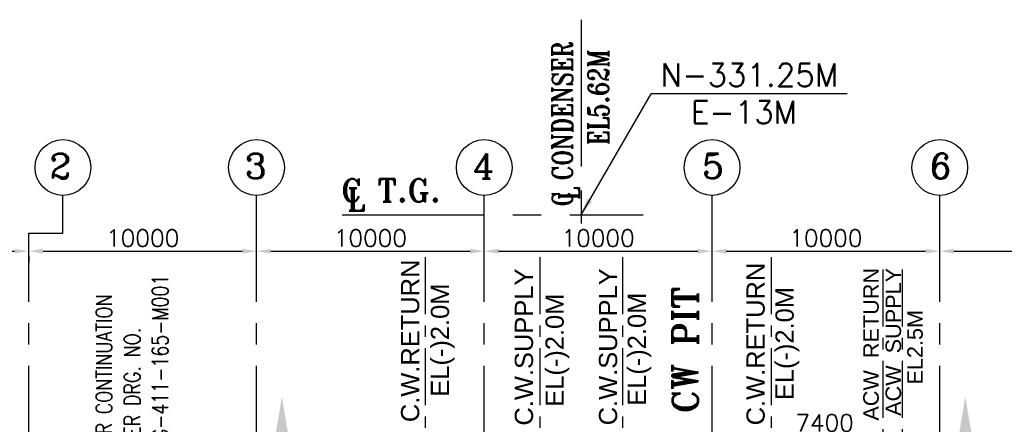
# Model space of a CAD drawing. Header units: inches. Extents: x -341304 to 31571016, y -692717 to 2132253.
# Tile 132 of 256: x 439809 to 483044, y -255178 to -237420. Entities that reach past the tile are written whole.
import ezdxf
from ezdxf.enums import TextEntityAlignment as Align

# ---------------------------------------------------------------- set-up
doc = ezdxf.new("R2010")
doc.units = ezdxf.units.IN
doc.header["$MEASUREMENT"] = 0
doc.linetypes.add('CENTER', pattern=[2, 1.25, -0.25, 0.25, -0.25])
doc.linetypes.add('CENTER2', pattern=[1.125, 0.75, -0.125, 0.125, -0.125])
for name, color, linetype in [('0-CL', 8, 'CENTER'), ('CANAL', 4, 'Continuous'), ('GRID', 2, 'CENTER2'), ('text', 3, 'Continuous')]:
    doc.layers.add(name, color=color, linetype=linetype)
doc.styles.add('ROMANC', font='ROMANC.SHX')
doc.styles.add('ROMANS', font='romans')
doc.styles.add('ROMANT', font='romant', dxfattribs={"height": 5})
doc.styles.get("Standard").update_dxf_attribs({"font": 'arial.ttf'})
doc.dimstyles.new('User600', dxfattribs={"dimscale": 500, "dimtxt": 1.5, "dimasz": 1.25, "dimexe": 1, "dimexo": 1, "dimgap": 0.4, "dimtad": 1, "dimdec": 0, "dimzin": 0, "dimdsep": 46, "dimtxsty": 'ROMANS', "dimcen": 1, "dimclrd": 8, "dimclre": 8, "dimclrt": 3, "dimadec": 0, "dimazin": 0, "dimtfac": 1, "dimtdec": 0, "dimtix": 1, "dimtofl": 0, "dimtmove": 0, "dimatfit": 3, "dimfxl": 1, "dimtolj": 1, "dimtzin": 0, "dimarcsym": 0})
doc.dimstyles.new('User600Big', dxfattribs={"dimscale": 600, "dimtxt": 2.75, "dimasz": 1.25, "dimexe": 1, "dimexo": 1, "dimgap": 1.2, "dimtad": 1, "dimdec": 0, "dimzin": 0, "dimdsep": 46, "dimtxsty": 'ROMANS', "dimcen": 1, "dimclrd": 8, "dimclre": 8, "dimclrt": 3, "dimadec": 0, "dimazin": 0, "dimtfac": 1, "dimtdec": 0, "dimtix": 1, "dimtofl": 0, "dimtmove": 0, "dimatfit": 3, "dimfxl": 1, "dimtolj": 1, "dimtzin": 0, "dimarcsym": 0})

# ---------------------------------------------------------------- blocks, each defined once
blk = doc.blocks.new('*D153')
at = {"color": 8, "lineweight": -2, "transparency": 16777216}
for p, q in [((438406, -258984), (438406, -254566)), ((440086, -258984), (438406, -258984)), ((438406, -261074), (438406, -259609)), ((439959, -261699), (438406, -261699))]:
    blk.add_line(p, q, dxfattribs=at)
at = {"color": 8, "transparency": 16777216}
for points in [[(438302, -259609), (438510, -259609), (438406, -258984)], [(438302, -261074), (438510, -261074), (438406, -261699)]]:
    blk.add_solid(points, dxfattribs=at)
at = {"layer": 'Defpoints', "color": 0, "transparency": 16777216}
for p in [(438406, -258984), (440086, -258984), (439959, -261699)]:
    blk.add_point(p, dxfattribs=at)
at = {"color": 3, "transparency": 16777216, "insert": (437831, -256087), "char_height": 750, "attachment_point": 5, "rotation": 90, "style": 'ROMANS'}
blk.add_mtext('\\A1;2716', dxfattribs=at)
blk = doc.blocks.new('*D180')
at = {"color": 8, "lineweight": -2, "transparency": 16777216}
for p, q in [((428834, -247579), (439584, -247579)), ((428209, -247868), (428209, -248079)), ((440209, -247790), (440209, -248079))]:
    blk.add_line(p, q, dxfattribs=at)
at = {"color": 8, "transparency": 16777216}
for points in [[(428834, -247475), (428834, -247683), (428209, -247579)], [(439584, -247475), (439584, -247683), (440209, -247579)]]:
    blk.add_solid(points, dxfattribs=at)
at = {"layer": 'Defpoints', "color": 0, "transparency": 16777216}
for p in [(440209, -247290), (428209, -247368), (440209, -247579)]:
    blk.add_point(p, dxfattribs=at)
at = {"color": 3, "transparency": 16777216, "insert": (433577, -247004), "char_height": 750, "attachment_point": 5, "style": 'ROMANS'}
blk.add_mtext('\\A1;12000', dxfattribs=at)
blk = doc.blocks.new('*D312')
at = {"color": 8, "lineweight": -2, "transparency": 16777216}
for p, q in [((440209, -247934), (440209, -247079)), ((440834, -247579), (449584, -247579))]:
    blk.add_line(p, q, dxfattribs=at)
at = {"color": 8, "transparency": 16777216}
for points in [[(440834, -247475), (440834, -247683), (440209, -247579)], [(449584, -247475), (449584, -247683), (450209, -247579)]]:
    blk.add_solid(points, dxfattribs=at)
at = {"layer": 'Defpoints', "color": 0, "transparency": 16777216}
for p in [(450209, -247579), (450209, -247579), (440209, -248434)]:
    blk.add_point(p, dxfattribs=at)
at = {"color": 3, "transparency": 16777216, "insert": (445209, -247004), "char_height": 750, "attachment_point": 5, "style": 'ROMANS'}
blk.add_mtext('\\A1;10000', dxfattribs=at)
blk = doc.blocks.new('*D313')
at = {"color": 8, "lineweight": -2, "transparency": 16777216}
blk.add_line((450834, -247579), (459584, -247579), dxfattribs=at)
at = {"color": 8, "transparency": 16777216}
for points in [[(450834, -247475), (450834, -247683), (450209, -247579)], [(459584, -247475), (459584, -247683), (460209, -247579)]]:
    blk.add_solid(points, dxfattribs=at)
at = {"layer": 'Defpoints', "color": 0, "transparency": 16777216}
for p in [(450209, -247579), (460209, -247579), (460209, -247579)]:
    blk.add_point(p, dxfattribs=at)
at = {"color": 3, "transparency": 16777216, "insert": (455209, -247004), "char_height": 750, "attachment_point": 5, "style": 'ROMANS'}
blk.add_mtext('\\A1;10000', dxfattribs=at)
blk = doc.blocks.new('*D314')
at = {"color": 8, "lineweight": -2, "transparency": 16777216}
blk.add_line((460834, -247579), (469584, -247579), dxfattribs=at)
at = {"color": 8, "transparency": 16777216}
for points in [[(460834, -247475), (460834, -247683), (460209, -247579)], [(469584, -247475), (469584, -247683), (470209, -247579)]]:
    blk.add_solid(points, dxfattribs=at)
at = {"layer": 'Defpoints', "color": 0, "transparency": 16777216}
for p in [(460209, -247579), (470209, -247579), (470209, -247579)]:
    blk.add_point(p, dxfattribs=at)
at = {"color": 3, "transparency": 16777216, "insert": (465209, -247004), "char_height": 750, "attachment_point": 5, "style": 'ROMANS'}
blk.add_mtext('\\A1;10000', dxfattribs=at)
blk = doc.blocks.new('*D315')
at = {"color": 8, "lineweight": -2, "transparency": 16777216}
blk.add_line((470834, -247579), (479584, -247579), dxfattribs=at)
at = {"color": 8, "transparency": 16777216}
for points in [[(470834, -247475), (470834, -247683), (470209, -247579)], [(479584, -247475), (479584, -247683), (480209, -247579)]]:
    blk.add_solid(points, dxfattribs=at)
at = {"layer": 'Defpoints', "color": 0, "transparency": 16777216}
for p in [(470209, -247579), (480209, -247579), (480209, -247579)]:
    blk.add_point(p, dxfattribs=at)
at = {"color": 3, "transparency": 16777216, "insert": (475209, -247004), "char_height": 750, "attachment_point": 5, "style": 'ROMANS'}
blk.add_mtext('\\A1;10000', dxfattribs=at)
blk = doc.blocks.new('*D316')
at = {"color": 8, "lineweight": -2, "transparency": 16777216}
blk.add_line((480834, -247579), (489584, -247579), dxfattribs=at)
at = {"color": 8, "transparency": 16777216}
for points in [[(480834, -247475), (480834, -247683), (480209, -247579)], [(489584, -247475), (489584, -247683), (490209, -247579)]]:
    blk.add_solid(points, dxfattribs=at)
at = {"layer": 'Defpoints', "color": 0, "transparency": 16777216}
for p in [(480209, -247579), (490209, -247579), (490209, -247579)]:
    blk.add_point(p, dxfattribs=at)
at = {"color": 3, "transparency": 16777216, "insert": (485209, -247004), "char_height": 750, "attachment_point": 5, "style": 'ROMANS'}
blk.add_mtext('\\A1;10000', dxfattribs=at)
blk = doc.blocks.new('A$C022D02BE')
at = {"layer": 'text', "lineweight": 25}
for s, p in [('C.W.RETURN', (-657, 7468)), ('C.W.RETURN', (14512, 7329)), ('C.W.SUPPLY', (4340, 7196)), ('C.W.SUPPLY', (8034, 7206)), ('EL(-)2.0M', (752, 7500)), ('EL(-)2.0M', (15885, 7349)), ('EL(-)2.0M', (5788, 7058)), ('EL(-)2.0M', (9398, 7100))]:
    blk.add_text(s, height=800, rotation=90, dxfattribs=at).set_placement(p, align=Align.MIDDLE)
blk = doc.blocks.new('*D256')
at = {"color": 8, "lineweight": -2, "transparency": 16777216}
for p, q in [((472809, -257018), (472809, -255692)), ((479584, -255692), (473434, -255692)), ((480209, -257000), (480209, -255692))]:
    blk.add_line(p, q, dxfattribs=at)
at = {"color": 8, "transparency": 16777216}
for points in [[(473434, -255587), (473434, -255796), (472809, -255692)], [(479584, -255587), (479584, -255796), (480209, -255692)]]:
    blk.add_solid(points, dxfattribs=at)
at = {"layer": 'Defpoints', "color": 0, "transparency": 16777216}
for p in [(472809, -255692), (472809, -257018), (480209, -257000)]:
    blk.add_point(p, dxfattribs=at)
at = {"color": 3, "transparency": 16777216, "insert": (475151, -255117), "char_height": 750, "attachment_point": 5, "style": 'ROMANS'}
blk.add_mtext('\\A1;7400', dxfattribs=at)

msp = doc.modelspace()

# ---------------------------------------------------------------- linework, layer by layer
at = {"color": 5, "lineweight": -3}
msp.add_line((476137.2, -240672.6), (467543.5, -240672.6), dxfattribs=at)
at = {"layer": '0-CL', "lineweight": -3, "ltscale": 5000}
for p, q in [((464459.4, -237420.1), (464459.4, -246291.8)), ((464459.4, -237611.9), (464459.4, -246483.5)), ((453961.9, -245983.5), (467190.2, -245983.5))]:
    msp.add_line(p, q, dxfattribs=at)
at = {"layer": '0-CL', "lineweight": -3, "ltscale": 2000}
for p, q in [((457609.4, -247838.6), (457609.4, -265083.5)), ((462644.4, -247838.6), (462644.4, -268283.5)), ((466274.4, -247838.6), (466274.4, -268283.5)), ((472809.4, -247838.6), (472809.4, -264783.5)), ((477709.2, -248388.9), (477709.2, -260410.7)), ((478553.2, -248388.9), (478553.2, -260410.7))]:
    msp.add_line(p, q, dxfattribs=at)
at = {"layer": 'CANAL', "color": 240, "linetype": 'CENTER2', "ltscale": 7500}
for p, q in [((441709.4, -246791.6), (441709.4, -245134.2)), ((450209.4, -258233.5), (450209.4, -245134.2)), ((460209.4, -258233.5), (460209.4, -245134.2)), ((470209.4, -258233.5), (470209.4, -245134.2)), ((480209.4, -258233.5), (480209.4, -245134.2)), ((440209.4, -258233.5), (440209.4, -246791.6)), ((440209.4, -246791.6), (441709.4, -246791.6))]:
    msp.add_line(p, q, dxfattribs=at)
at = {"layer": 'GRID', "linetype": 'CENTER2', "ltscale": 5000}
for points in [[(450946.9, -256212), (451696.9, -256212), (451321.9, -253962)], [(481705.7, -256212), (480955.7, -256212), (481330.7, -253962)]]:
    msp.add_solid(points, dxfattribs=at)
at = {"layer": 'text', "lineweight": 25}
for centre in [(441709.4, -243909.1), (450209.4, -243909.1), (460209.4, -243909.1), (470209.4, -243909.1), (480209.4, -243909.1)]:
    msp.add_circle(centre, 1225, dxfattribs=at)

# ---------------------------------------------------------------- block references
at = {"color": 7}
msp.add_blockref('A$C022D02BE', (457609.4, -258983.5), dxfattribs=at)

# ---------------------------------------------------------------- texts
at = {"color": 3, "lineweight": -2, "style": 'ROMANS'}
for s, p in [('N-331.25M', (471855, -239844.9, -105.3)), ('E-13M', (471611.7, -241482, -105.3))]:
    msp.add_text(s, height=1000, dxfattribs=at).set_placement(p, align=Align.MIDDLE_CENTER)
at = {"layer": 'text', "lineweight": 25, "style": 'ROMANT', "width": 0.8}
for s, p in [('C CONDENSER', (463640.3, -245613.3)), ('EL5.62M', (465226.6, -242919.9)), ('L', (463942.3, -245336))]:
    msp.add_text(s, height=900, rotation=90, dxfattribs=at).set_placement(p, align=Align.MIDDLE_LEFT)
at = {"layer": 'text', "lineweight": 25, "style": 'ROMANC'}
for s, p in [('2', (441119.5, -244393.7, -192502.6)), ('3', (449702, -244393.7, -192502.6)), ('4', (459711, -244393.7, -192502.6)), ('5', (469779.5, -244393.7, -192502.6)), ('6', (479779.5, -244393.7, -192502.6))]:
    msp.add_text(s, height=1100, dxfattribs=at).set_placement(p)
at = {"layer": 'text', "lineweight": 25, "style": 'ROMANT'}
for s, p in [('C T.G.', (453929.9, -244910.5)), ('L', (454186.6, -245310.4))]:
    msp.add_text(s, height=1000, dxfattribs=at).set_placement(p, align=Align.MIDDLE_LEFT)
at = {"layer": 'text', "lineweight": 25}
for s, p in [('ACW  RETURN', (477188.6, -251665.9)), ('ACW  SUPPLY', (478168.8, -251560.7)), ('EL2.5M', (479122.7, -251796.3))]:
    msp.add_text(s, height=680, rotation=90, dxfattribs=at).set_placement(p, align=Align.MIDDLE)
at = {"layer": 'text', "lineweight": 25, "style": 'ROMANC', "width": 0.8}
msp.add_text('FOR CONTINUATION', height=700, rotation=90, dxfattribs=at).set_placement((443861.5, -253031.4, 13), align=Align.CENTER)
at = {"layer": 'text', "lineweight": 25, "style": 'ROMANT'}
msp.add_text('CW PIT', height=1125, rotation=90, dxfattribs=at).set_placement((469601.7, -254686.6))
at = {"layer": 'text', "lineweight": 25, "style": 'ROMANC', "width": 0.8}
for s, p in [('PE-DG-411-165-M001', (446325.7, -257970.4, 13)), ('REFER DRG. NO.', (445101.1, -257111.6, 13))]:
    msp.add_text(s, height=700, rotation=90, dxfattribs=at).set_placement(p)

# ---------------------------------------------------------------- dimensions: what is measured, and where the dimension line sits
at = {"color": 8}
dim = msp.add_linear_dim(base=(440209.4, -247579.2), p1=(428209.4, -247367.5), p2=(440209.4, -247289.6), dimstyle='User600', dxfattribs=at)
dim.commit()
dim.dimension.update_dxf_attribs({"geometry": '*D180', "text_midpoint": (433576.6, -247579.2), "dimtype": 160})
for base, p1, p2, picture, middle in [((450209.4, -247579.2), (440209.4, -248433.6), (450209.4, -247579.2), '*D312', (445209.4, -247004.2)), ((460209.4, -247579.2), (450209.4, -247579.2), (460209.4, -247579.2), '*D313', (455209.4, -247004.2)), ((470209.4, -247579.2), (460209.4, -247579.2), (470209.4, -247579.2), '*D314', (465209.4, -247004.2)), ((480209.4, -247579.2), (470209.4, -247579.2), (480209.4, -247579.2), '*D315', (475209.4, -247004.2)), ((490209.4, -247579.2), (480209.4, -247579.2), (490209.4, -247579.2), '*D316', (485209.4, -247004.2))]:
    dim = msp.add_linear_dim(base=base, p1=p1, p2=p2, dimstyle='User600', override={"dimtmove": 1}, dxfattribs=at)
    dim.commit()
    dim.dimension.update_dxf_attribs({"geometry": picture, "text_midpoint": middle})
dim = msp.add_linear_dim(base=(438405.9, -258983.5), p1=(439959.4, -261699.3), p2=(440086.1, -258983.5), angle=90, dimstyle='User600', override={"dimexe": 0, "dimexo": 0})
dim.commit()
dim.dimension.update_dxf_attribs({"geometry": '*D153', "text_midpoint": (438405.9, -256087.1), "dimtype": 160})
dim = msp.add_linear_dim(base=(472809.2, -255691.6), p1=(480209.2, -257000.4), p2=(472809.2, -257017.8), dimstyle='User600', override={"dimexe": 0, "dimexo": 0})
dim.commit()
dim.dimension.update_dxf_attribs({"geometry": '*D256', "text_midpoint": (475150.6, -255691.6), "dimtype": 160})

# ---------------------------------------------------------------- leaders
msp.add_leader([(464459.4, -245983.5), (467543.5, -240672.6)], dimstyle='User600Big', override={"dimgap": 1.2, "dimtad": 0})

doc.saveas('drawing.dxf')
